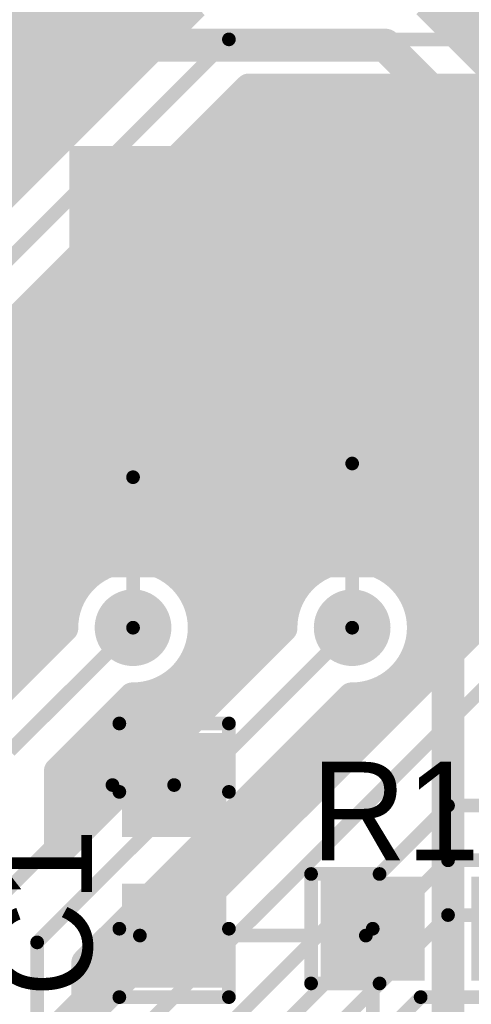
# Model space of a CAD drawing. Extents: x 11.97 to 13.92, y 4.15 to 5.65.
# Tile 46 of 52: x 13.09 to 13.26, y 5 to 5.36. Entities that reach past the tile are written whole.
import ezdxf

# ---------------------------------------------------------------- set-up
doc = ezdxf.new("R2010")
doc.units = 0
doc.layers.get('0').update_dxf_attribs({"linetype": 'CONTINUOUS'})
for name, color, linetype in [('BOTTOMLAYER', 5, 'CONTINUOUS'), ('BOTTOMSOLDER', 6, 'CONTINUOUS'), ('TOPLAYER', 1, 'CONTINUOUS'), ('TOPOVERLAY', 2, 'CONTINUOUS'), ('TOPPASTE', 8, 'CONTINUOUS'), ('TOPSOLDER', 216, 'CONTINUOUS')]:
    doc.layers.add(name, color=color, linetype=linetype)

# ---------------------------------------------------------------- blocks, each defined once
blk = doc.blocks.new('0603C_6')
at = {"layer": 'TOPLAYER'}
for points in [[(-0.0125, 0.015), (-0.0425, 0.015), (-0.0125, -0.015), (-0.0425, -0.015)], [(0.0425, 0.015), (0.0125, 0.015), (0.0425, -0.015), (0.0125, -0.015)]]:
    blk.add_solid(points, dxfattribs=at)
at = {"layer": 'TOPOVERLAY', "const_width": 0.005}
for points in [[(-0.05, 0.02), (-0.05, -0.02)], [(-0.05, 0.02), (-0.025, 0.02)], [(0.025, 0.02), (0.05, 0.02)], [(0.05, 0.02), (0.05, -0.02)], [(-0.05, -0.02), (-0.025, -0.02)], [(0.025, -0.02), (0.05, -0.02)]]:
    blk.add_lwpolyline(points, dxfattribs=at)
at = {"layer": 'TOPOVERLAY', "const_width": 0.0025}
for points in [[(-0.05125, 0.02, 1), (-0.04875, 0.02, 1)], [(-0.05125, 0.02, 1), (-0.04875, 0.02, 1)], [(-0.02625, 0.02, 1), (-0.02375, 0.02, 1)], [(0.02375, 0.02, 1), (0.02625, 0.02, 1)], [(0.04875, 0.02, 1), (0.05125, 0.02, 1)], [(0.04875, 0.02, 1), (0.05125, 0.02, 1)], [(-0.05125, -0.02, 1), (-0.04875, -0.02, 1)], [(-0.05125, -0.02, 1), (-0.04875, -0.02, 1)], [(-0.02625, -0.02, 1), (-0.02375, -0.02, 1)], [(0.02375, -0.02, 1), (0.02625, -0.02, 1)], [(0.04875, -0.02, 1), (0.05125, -0.02, 1)], [(0.04875, -0.02, 1), (0.05125, -0.02, 1)]]:
    blk.add_lwpolyline(points, format="xyb", close=True, dxfattribs=at)
at = {"layer": 'TOPPASTE'}
for points in [[(-0.0125, 0.015), (-0.0425, 0.015), (-0.0125, -0.015), (-0.0425, -0.015)], [(0.0425, 0.015), (0.0125, 0.015), (0.0425, -0.015), (0.0125, -0.015)]]:
    blk.add_solid(points, dxfattribs=at)
at = {"layer": 'TOPSOLDER'}
for points in [[(-0.0085, 0.019), (-0.0465, 0.019), (-0.0085, -0.019), (-0.0465, -0.019)], [(0.0465, 0.019), (0.0085, 0.019), (0.0465, -0.019), (0.0085, -0.019)]]:
    blk.add_solid(points, dxfattribs=at)
blk = doc.blocks.new('0603R_25')
at = {"layer": 'TOPLAYER'}
for points in [[(-0.0125, 0.015), (-0.0425, 0.015), (-0.0125, -0.015), (-0.0425, -0.015)], [(0.0425, 0.015), (0.0125, 0.015), (0.0425, -0.015), (0.0125, -0.015)]]:
    blk.add_solid(points, dxfattribs=at)
at = {"layer": 'TOPOVERLAY', "const_width": 0.005}
for points in [[(-0.05, -0.02), (-0.05, 0.02)], [(-0.05, 0.02), (-0.025, 0.02)], [(0.025, 0.02), (0.05, 0.02)], [(0.05, -0.02), (0.05, 0.02)], [(-0.05, -0.02), (-0.025, -0.02)], [(0.025, -0.02), (0.05, -0.02)]]:
    blk.add_lwpolyline(points, dxfattribs=at)
at = {"layer": 'TOPOVERLAY', "const_width": 0.0025}
for points in [[(-0.05125, 0.02, 1), (-0.04875, 0.02, 1)], [(-0.05125, 0.02, 1), (-0.04875, 0.02, 1)], [(-0.02625, 0.02, 1), (-0.02375, 0.02, 1)], [(0.02375, 0.02, 1), (0.02625, 0.02, 1)], [(0.04875, 0.02, 1), (0.05125, 0.02, 1)], [(0.04875, 0.02, 1), (0.05125, 0.02, 1)], [(-0.05125, -0.02, 1), (-0.04875, -0.02, 1)], [(-0.05125, -0.02, 1), (-0.04875, -0.02, 1)], [(-0.02625, -0.02, 1), (-0.02375, -0.02, 1)], [(0.02375, -0.02, 1), (0.02625, -0.02, 1)], [(0.04875, -0.02, 1), (0.05125, -0.02, 1)], [(0.04875, -0.02, 1), (0.05125, -0.02, 1)]]:
    blk.add_lwpolyline(points, format="xyb", close=True, dxfattribs=at)
at = {"layer": 'TOPPASTE'}
for points in [[(-0.0125, 0.015), (-0.0425, 0.015), (-0.0125, -0.015), (-0.0425, -0.015)], [(0.0425, 0.015), (0.0125, 0.015), (0.0425, -0.015), (0.0125, -0.015)]]:
    blk.add_solid(points, dxfattribs=at)
at = {"layer": 'TOPSOLDER'}
for points in [[(-0.0085, 0.019), (-0.0465, 0.019), (-0.0085, -0.019), (-0.0465, -0.019)], [(0.0465, 0.019), (0.0085, 0.019), (0.0465, -0.019), (0.0085, -0.019)]]:
    blk.add_solid(points, dxfattribs=at)
blk = doc.blocks.new('PH2_0_6P_48')
at = {"layer": 'TOPLAYER'}
for points in [[(-0.059309, -0.192613), (-0.019939, -0.192613), (-0.059309, -0.043007), (-0.019939, -0.043007)], [(0.019431, -0.192613), (0.058801, -0.192613), (0.019431, -0.043007), (0.058801, -0.043007)]]:
    blk.add_solid(points, dxfattribs=at)
at = {"layer": 'TOPPASTE'}
for points in [[(-0.059309, -0.192613), (-0.019939, -0.192613), (-0.059309, -0.043007), (-0.019939, -0.043007)], [(0.019431, -0.192613), (0.058801, -0.192613), (0.019431, -0.043007), (0.058801, -0.043007)]]:
    blk.add_solid(points, dxfattribs=at)
at = {"layer": 'TOPSOLDER'}
for points in [[(-0.063309, -0.196613), (-0.015939, -0.196613), (-0.063309, -0.039007), (-0.015939, -0.039007)], [(0.015431, -0.196613), (0.062801, -0.196613), (0.015431, -0.039007), (0.062801, -0.039007)]]:
    blk.add_solid(points, dxfattribs=at)

msp = doc.modelspace()

# ---------------------------------------------------------------- linework, layer by layer
at = {"layer": 'BOTTOMLAYER'}
for points, const_width in [([(13.096, 5.300749), (13.096, 5.483)], 0.01), ([(13.104, 5.308749), (13.104, 5.483)], 0.01), ([(13.112, 5.316749), (13.112, 5.483)], 0.01), ([(13.12, 5.324749), (13.12, 5.483)], 0.01), ([(13.128, 5.332749), (13.128, 5.483)], 0.01), ([(13.136, 5.340749), (13.136, 5.483)], 0.01), ([(13.144, 5.348749), (13.144, 5.483)], 0.01), ([(13.152, 5.356749), (13.152, 5.483)], 0.01), ([(12.987626, 5.192374), (13.157626, 5.362374)], 0.01), ([(12.99977, 5.36), (13.155251, 5.36)], 0.01), ([(13.002557, 5.352), (13.147251, 5.352)], 0.01), ([(13, 5.18), (13.17, 5.35)], 0.005), ([(13.17, 5.35), (13.6, 5.35)], 0.005), ([(13.00259, 5.344), (13.139251, 5.344)], 0.01), ([(12.999884, 5.336), (13.131251, 5.336)], 0.01), ([(13.0175, 5.172751), (13.177249, 5.3325)], 0.01), ([(13.176, 5.120749), (13.176, 5.331251)], 0.01), ([(13.177249, 5.3325), (13.518875, 5.3325)], 0.01), ([(13.184, 5.128749), (13.184, 5.3325)], 0.01), ([(13.192, 5.144798), (13.192, 5.3325)], 0.01), ([(13.2, 5.155), (13.2, 5.3325)], 0.01), ([(13.208, 5.159), (13.208, 5.3325)], 0.01), ([(13.216, 5.15998), (13.216, 5.3325)], 0.01), ([(13.224, 5.158324), (13.224, 5.3325)], 0.01), ([(13.232, 5.15333), (13.232, 5.3325)], 0.01), ([(13.24, 5.135), (13.24, 5.3325)], 0.01), ([(13.248, 5.122749), (13.248, 5.3325)], 0.01), ([(13.256, 5.130749), (13.256, 5.3325)], 0.01), ([(12.993034, 5.328), (13.123251, 5.328)], 0.01), ([(13.172749, 5.328), (13.514772, 5.328)], 0.01), ([(13.168, 5.112749), (13.168, 5.323251)], 0.01), ([(12.125, 5.32), (13.115251, 5.32)], 0.01), ([(13.164749, 5.32), (13.509689, 5.32)], 0.01), ([(13.16, 5.135), (13.16, 5.315251)], 0.01), ([(11.992, 5.312), (13.107251, 5.312)], 0.01), ([(13.156749, 5.312), (13.50663, 5.312)], 0.01), ([(13.152, 5.15333), (13.152, 5.307251)], 0.01), ([(11.992, 5.304), (13.099251, 5.304)], 0.01), ([(13.148749, 5.304), (13.505178, 5.304)], 0.01), ([(13.144, 5.158324), (13.144, 5.299251)], 0.01), ([(11.992, 5.296), (13.091251, 5.296)], 0.01), ([(13.140749, 5.296), (13.505178, 5.296)], 0.01), ([(13.132749, 5.288), (13.50663, 5.288)], 0.01), ([(13.136, 5.15998), (13.136, 5.291251)], 0.01), ([(13.128, 5.159), (13.128, 5.283251)], 0.01), ([(13.124749, 5.28), (13.505251, 5.28)], 0.01), ([(13.12, 5.155), (13.12, 5.275251)], 0.01), ([(13.116749, 5.272), (13.497251, 5.272)], 0.01), ([(13.112, 5.144798), (13.112, 5.267251)], 0.01), ([(13.108749, 5.264), (13.489251, 5.264)], 0.01), ([(13.104, 5.128749), (13.104, 5.259251)], 0.01), ([(13.100749, 5.256), (13.481251, 5.256)], 0.01), ([(13.096, 5.120749), (13.096, 5.251251)], 0.01), ([(13.092749, 5.248), (13.473251, 5.248)], 0.01), ([(13.084749, 5.24), (13.465251, 5.24)], 0.01), ([(13.076749, 5.232), (13.457251, 5.232)], 0.01), ([(13.068749, 5.224), (13.449251, 5.224)], 0.01), ([(13.060749, 5.216), (13.441251, 5.216)], 0.01), ([(13.052749, 5.208), (13.433251, 5.208)], 0.01), ([(13.044749, 5.2), (13.425251, 5.2)], 0.01), ([(13.036749, 5.192), (13.417251, 5.192)], 0.01), ([(13.028749, 5.184), (13.409251, 5.184)], 0.01), ([(13.020749, 5.176), (13.401251, 5.176)], 0.01), ([(13.0175, 5.168), (13.393251, 5.168)], 0.01), ([(13.056636, 5.16), (13.135, 5.16)], 0.01), ([(13.135, 5.16), (13.215, 5.16)], 0.01), ([(13.215, 5.16), (13.292856, 5.16)], 0.01), ([(13.074966, 5.152), (13.11667, 5.152)], 0.01), ([(13.15333, 5.152), (13.19667, 5.152)], 0.01), ([(13.23333, 5.152), (13.274526, 5.152)], 0.01), ([(13.07996, 5.144), (13.111676, 5.144)], 0.01), ([(13.1175, 4.992249), (13.269718, 5.144466)], 0.01), ([(13.158324, 5.144), (13.191676, 5.144)], 0.01), ([(13.238324, 5.144), (13.269251, 5.144)], 0.01), ([(13.077626, 5.102374), (13.110001, 5.13475)], 0.01), ([(13.081616, 5.136), (13.11002, 5.136)], 0.01), ([(13.1075, 5.052249), (13.190001, 5.13475)], 0.01), ([(13.15998, 5.136), (13.19002, 5.136)], 0.01), ([(13.16, 5.104749), (13.16, 5.135)], 0.01), ([(13.23998, 5.136), (13.261251, 5.136)], 0.01), ([(13.24, 5.114749), (13.24, 5.135)], 0.01), ([(13.09, 5.09), (13.135, 5.135)], 0.005), ([(13.1, 5.02), (13.215, 5.135)], 0.005), ([(13.110527, 4.960527), (13.285, 5.135)], 0.005), ([(13.080636, 5.128), (13.103251, 5.128)], 0.01), ([(13.159, 5.128), (13.183251, 5.128)], 0.01), ([(13.239, 5.128), (13.253251, 5.128)], 0.01), ([(13.076636, 5.12), (13.095251, 5.12)], 0.01), ([(13.155, 5.12), (13.175251, 5.12)], 0.01), ([(13.235, 5.12), (13.245251, 5.12)], 0.01), ([(13.152, 5.096749), (13.152, 5.11667)], 0.01), ([(13.232, 5.106749), (13.232, 5.11667)], 0.01), ([(13.144, 5.088749), (13.144, 5.111676)], 0.01), ([(13.144798, 5.112), (13.167251, 5.112)], 0.01), ([(13.224, 5.098749), (13.224, 5.111676)], 0.01), ([(13.224798, 5.112), (13.237251, 5.112)], 0.01), ([(13.1075, 5.082751), (13.13475, 5.110001)], 0.01), ([(13.1175, 5.012751), (13.21475, 5.110001)], 0.01), ([(13.136, 5.080749), (13.136, 5.11002)], 0.01), ([(13.216, 5.090749), (13.216, 5.11002)], 0.01), ([(13.128, 5.072749), (13.128, 5.103251)], 0.01), ([(13.128749, 5.104), (13.159251, 5.104)], 0.01), ([(13.208, 5.082749), (13.208, 5.103251)], 0.01), ([(13.208749, 5.104), (13.229251, 5.104)], 0.01), ([(13.12, 5.064749), (13.12, 5.095251)], 0.01), ([(13.120749, 5.096), (13.151251, 5.096)], 0.01), ([(13.2, 5.074749), (13.2, 5.095251)], 0.01), ([(13.200749, 5.096), (13.221251, 5.096)], 0.01), ([(13.112, 5.056749), (13.112, 5.087251)], 0.01), ([(13.112749, 5.088), (13.143251, 5.088)], 0.01), ([(13.192, 5.066749), (13.192, 5.087251)], 0.01), ([(13.192749, 5.088), (13.213251, 5.088)], 0.01), ([(13.1075, 5.052249), (13.1075, 5.082751)], 0.01), ([(13.1075, 5.08), (13.135251, 5.08)], 0.01), ([(13.184, 5.058749), (13.184, 5.079251)], 0.01), ([(13.184749, 5.08), (13.205251, 5.08)], 0.01), ([(13.1075, 5.072), (13.127251, 5.072)], 0.01), ([(13.176749, 5.072), (13.197251, 5.072)], 0.01), ([(13.176, 5.050749), (13.176, 5.071251)], 0.01), ([(13.135, 4.955), (13.25, 5.07)], 0.005), ([(13.25, 5.07), (13.28, 5.07)], 0.005), ([(13.1075, 5.064), (13.119251, 5.064)], 0.01), ([(13.168, 5.042749), (13.168, 5.063251)], 0.01), ([(13.168749, 5.064), (13.189251, 5.064)], 0.01), ([(13.1075, 5.056), (13.111251, 5.056)], 0.01), ([(13.16, 5.034749), (13.16, 5.055251)], 0.01), ([(13.160749, 5.056), (13.181251, 5.056)], 0.01), ([(13.152, 5.026749), (13.152, 5.047251)], 0.01), ([(13.152749, 5.048), (13.173251, 5.048)], 0.01), ([(13.156519, 4.956519), (13.25, 5.05)], 0.005), ([(13.25, 5.05), (13.5, 5.05)], 0.005), ([(13.144749, 5.04), (13.165251, 5.04)], 0.01), ([(13.144, 5.018749), (13.144, 5.039251)], 0.01), ([(13.136, 5.010749), (13.136, 5.031251)], 0.01), ([(13.136749, 5.032), (13.157251, 5.032)], 0.01), ([(13.168351, 4.948351), (13.25, 5.03)], 0.005), ([(13.25, 5.03), (13.505, 5.03)], 0.005), ([(13.128, 5.002749), (13.128, 5.023251)], 0.01), ([(13.128749, 5.024), (13.149251, 5.024)], 0.01), ([(13.1, 4.92), (13.1, 5.02)], 0.005), ([(13.12, 4.994749), (13.12, 5.015251)], 0.01), ([(13.120749, 5.016), (13.141251, 5.016)], 0.01), ([(13.1175, 4.992249), (13.1175, 5.012751)], 0.01), ([(13.1175, 5.008), (13.133251, 5.008)], 0.01), ([(13.1175, 5), (13.125251, 5)], 0.01), ([(13.18, 4.94), (13.24, 5)], 0.005), ([(13.24, 5), (13.55, 5)], 0.005)]:
    msp.add_lwpolyline(points, dxfattribs=dict(at, const_width=const_width))
for points, const_width in [([(13.152751, 5.36, 1), (13.157751, 5.36, 1)], 0.005), ([(13.1495, 5.356749, 1), (13.1545, 5.356749, 1)], 0.005), ([(13.144751, 5.352, 1), (13.149751, 5.352, 1)], 0.005), ([(13.1415, 5.348749, 1), (13.1465, 5.348749, 1)], 0.005), ([(13.16875, 5.35, 1), (13.17125, 5.35, 1)], 0.0025), ([(13.16875, 5.35, 1), (13.17125, 5.35, 1)], 0.0025), ([(13.136751, 5.344, 1), (13.141751, 5.344, 1)], 0.005), ([(13.1335, 5.340749, 1), (13.1385, 5.340749, 1)], 0.005), ([(13.128751, 5.336, 1), (13.133751, 5.336, 1)], 0.005), ([(13.1255, 5.332749, 1), (13.1305, 5.332749, 1)], 0.005), ([(13.1735, 5.331251, 1), (13.1785, 5.331251, 1)], 0.005), ([(13.174749, 5.3325, 1), (13.179749, 5.3325, 1)], 0.005), ([(13.174749, 5.3325, 1), (13.179749, 5.3325, 1)], 0.005), ([(13.1815, 5.3325, 1), (13.1865, 5.3325, 1)], 0.005), ([(13.1895, 5.3325, 1), (13.1945, 5.3325, 1)], 0.005), ([(13.1975, 5.3325, 1), (13.2025, 5.3325, 1)], 0.005), ([(13.2055, 5.3325, 1), (13.2105, 5.3325, 1)], 0.005), ([(13.2135, 5.3325, 1), (13.2185, 5.3325, 1)], 0.005), ([(13.2215, 5.3325, 1), (13.2265, 5.3325, 1)], 0.005), ([(13.2295, 5.3325, 1), (13.2345, 5.3325, 1)], 0.005), ([(13.2375, 5.3325, 1), (13.2425, 5.3325, 1)], 0.005), ([(13.2455, 5.3325, 1), (13.2505, 5.3325, 1)], 0.005), ([(13.2535, 5.3325, 1), (13.2585, 5.3325, 1)], 0.005), ([(13.120751, 5.328, 1), (13.125751, 5.328, 1)], 0.005), ([(13.170249, 5.328, 1), (13.175249, 5.328, 1)], 0.005), ([(13.1175, 5.324749, 1), (13.1225, 5.324749, 1)], 0.005), ([(13.1655, 5.323251, 1), (13.1705, 5.323251, 1)], 0.005), ([(13.1095, 5.316749, 1), (13.1145, 5.316749, 1)], 0.005), ([(13.112751, 5.32, 1), (13.117751, 5.32, 1)], 0.005), ([(13.162249, 5.32, 1), (13.167249, 5.32, 1)], 0.005), ([(13.1575, 5.315251, 1), (13.1625, 5.315251, 1)], 0.005), ([(13.104751, 5.312, 1), (13.109751, 5.312, 1)], 0.005), ([(13.154249, 5.312, 1), (13.159249, 5.312, 1)], 0.005), ([(13.1015, 5.308749, 1), (13.1065, 5.308749, 1)], 0.005), ([(13.1495, 5.307251, 1), (13.1545, 5.307251, 1)], 0.005), ([(13.096751, 5.304, 1), (13.101751, 5.304, 1)], 0.005), ([(13.146249, 5.304, 1), (13.151249, 5.304, 1)], 0.005), ([(13.0935, 5.300749, 1), (13.0985, 5.300749, 1)], 0.005), ([(13.1415, 5.299251, 1), (13.1465, 5.299251, 1)], 0.005), ([(13.088751, 5.296, 1), (13.093751, 5.296, 1)], 0.005), ([(13.138249, 5.296, 1), (13.143249, 5.296, 1)], 0.005), ([(13.130249, 5.288, 1), (13.135249, 5.288, 1)], 0.005), ([(13.1335, 5.291251, 1), (13.1385, 5.291251, 1)], 0.005), ([(13.1255, 5.283251, 1), (13.1305, 5.283251, 1)], 0.005), ([(13.122249, 5.28, 1), (13.127249, 5.28, 1)], 0.005), ([(13.1175, 5.275251, 1), (13.1225, 5.275251, 1)], 0.005), ([(13.114249, 5.272, 1), (13.119249, 5.272, 1)], 0.005), ([(13.1095, 5.267251, 1), (13.1145, 5.267251, 1)], 0.005), ([(13.106249, 5.264, 1), (13.111249, 5.264, 1)], 0.005), ([(13.1015, 5.259251, 1), (13.1065, 5.259251, 1)], 0.005), ([(13.098249, 5.256, 1), (13.103249, 5.256, 1)], 0.005), ([(13.0935, 5.251251, 1), (13.0985, 5.251251, 1)], 0.005), ([(13.090249, 5.248, 1), (13.095249, 5.248, 1)], 0.005), ([(13.1255, 5.159, 1), (13.1305, 5.159, 1)], 0.005), ([(13.1325, 5.16, 1), (13.1375, 5.16, 1)], 0.005), ([(13.1325, 5.16, 1), (13.1375, 5.16, 1)], 0.005), ([(13.1335, 5.15998, 1), (13.1385, 5.15998, 1)], 0.005), ([(13.1415, 5.158324, 1), (13.1465, 5.158324, 1)], 0.005), ([(13.2055, 5.159, 1), (13.2105, 5.159, 1)], 0.005), ([(13.2125, 5.16, 1), (13.2175, 5.16, 1)], 0.005), ([(13.2125, 5.16, 1), (13.2175, 5.16, 1)], 0.005), ([(13.2135, 5.15998, 1), (13.2185, 5.15998, 1)], 0.005), ([(13.2215, 5.158324, 1), (13.2265, 5.158324, 1)], 0.005), ([(13.1175, 5.155, 1), (13.1225, 5.155, 1)], 0.005), ([(13.1975, 5.155, 1), (13.2025, 5.155, 1)], 0.005), ([(13.11417, 5.152, 1), (13.11917, 5.152, 1)], 0.005), ([(13.1495, 5.15333, 1), (13.1545, 5.15333, 1)], 0.005), ([(13.15083, 5.152, 1), (13.15583, 5.152, 1)], 0.005), ([(13.19417, 5.152, 1), (13.19917, 5.152, 1)], 0.005), ([(13.2295, 5.15333, 1), (13.2345, 5.15333, 1)], 0.005), ([(13.23083, 5.152, 1), (13.23583, 5.152, 1)], 0.005), ([(13.109176, 5.144, 1), (13.114176, 5.144, 1)], 0.005), ([(13.1095, 5.144798, 1), (13.1145, 5.144798, 1)], 0.005), ([(13.155824, 5.144, 1), (13.160824, 5.144, 1)], 0.005), ([(13.189176, 5.144, 1), (13.194176, 5.144, 1)], 0.005), ([(13.1895, 5.144798, 1), (13.1945, 5.144798, 1)], 0.005), ([(13.235824, 5.144, 1), (13.240824, 5.144, 1)], 0.005), ([(13.107501, 5.13475, 1), (13.112501, 5.13475, 1)], 0.005), ([(13.107501, 5.13475, 1), (13.112501, 5.13475, 1)], 0.005), ([(13.10752, 5.136, 1), (13.11252, 5.136, 1)], 0.005), ([(13.15748, 5.136, 1), (13.16248, 5.136, 1)], 0.005), ([(13.1575, 5.135, 1), (13.1625, 5.135, 1)], 0.005), ([(13.1575, 5.135, 1), (13.1625, 5.135, 1)], 0.005), ([(13.1575, 5.135, 1), (13.1625, 5.135, 1)], 0.005), ([(13.1575, 5.135, 1), (13.1625, 5.135, 1)], 0.005), ([(13.187501, 5.13475, 1), (13.192501, 5.13475, 1)], 0.005), ([(13.187501, 5.13475, 1), (13.192501, 5.13475, 1)], 0.005), ([(13.18752, 5.136, 1), (13.19252, 5.136, 1)], 0.005), ([(13.23748, 5.136, 1), (13.24248, 5.136, 1)], 0.005), ([(13.2375, 5.135, 1), (13.2425, 5.135, 1)], 0.005), ([(13.2375, 5.135, 1), (13.2425, 5.135, 1)], 0.005), ([(13.2375, 5.135, 1), (13.2425, 5.135, 1)], 0.005), ([(13.2375, 5.135, 1), (13.2425, 5.135, 1)], 0.005), ([(13.258751, 5.136, 1), (13.263751, 5.136, 1)], 0.005), ([(13.13375, 5.135, 1), (13.13625, 5.135, 1)], 0.0025), ([(13.21375, 5.135, 1), (13.21625, 5.135, 1)], 0.0025), ([(13.2535, 5.130749, 1), (13.2585, 5.130749, 1)], 0.005), ([(13.100751, 5.128, 1), (13.105751, 5.128, 1)], 0.005), ([(13.1015, 5.128749, 1), (13.1065, 5.128749, 1)], 0.005), ([(13.1565, 5.128, 1), (13.1615, 5.128, 1)], 0.005), ([(13.180751, 5.128, 1), (13.185751, 5.128, 1)], 0.005), ([(13.1815, 5.128749, 1), (13.1865, 5.128749, 1)], 0.005), ([(13.2365, 5.128, 1), (13.2415, 5.128, 1)], 0.005), ([(13.250751, 5.128, 1), (13.255751, 5.128, 1)], 0.005), ([(13.2455, 5.122749, 1), (13.2505, 5.122749, 1)], 0.005), ([(13.092751, 5.12, 1), (13.097751, 5.12, 1)], 0.005), ([(13.0935, 5.120749, 1), (13.0985, 5.120749, 1)], 0.005), ([(13.1525, 5.12, 1), (13.1575, 5.12, 1)], 0.005), ([(13.172751, 5.12, 1), (13.177751, 5.12, 1)], 0.005), ([(13.1735, 5.120749, 1), (13.1785, 5.120749, 1)], 0.005), ([(13.2325, 5.12, 1), (13.2375, 5.12, 1)], 0.005), ([(13.242751, 5.12, 1), (13.247751, 5.12, 1)], 0.005), ([(13.1495, 5.11667, 1), (13.1545, 5.11667, 1)], 0.005), ([(13.2295, 5.11667, 1), (13.2345, 5.11667, 1)], 0.005), ([(13.1415, 5.111676, 1), (13.1465, 5.111676, 1)], 0.005), ([(13.142298, 5.112, 1), (13.147298, 5.112, 1)], 0.005), ([(13.164751, 5.112, 1), (13.169751, 5.112, 1)], 0.005), ([(13.1655, 5.112749, 1), (13.1705, 5.112749, 1)], 0.005), ([(13.2215, 5.111676, 1), (13.2265, 5.111676, 1)], 0.005), ([(13.222298, 5.112, 1), (13.227298, 5.112, 1)], 0.005), ([(13.234751, 5.112, 1), (13.239751, 5.112, 1)], 0.005), ([(13.2375, 5.114749, 1), (13.2425, 5.114749, 1)], 0.005), ([(13.13225, 5.110001, 1), (13.13725, 5.110001, 1)], 0.005), ([(13.13225, 5.110001, 1), (13.13725, 5.110001, 1)], 0.005), ([(13.1335, 5.11002, 1), (13.1385, 5.11002, 1)], 0.005), ([(13.21225, 5.110001, 1), (13.21725, 5.110001, 1)], 0.005), ([(13.21225, 5.110001, 1), (13.21725, 5.110001, 1)], 0.005), ([(13.2135, 5.11002, 1), (13.2185, 5.11002, 1)], 0.005), ([(13.1575, 5.104749, 1), (13.1625, 5.104749, 1)], 0.005), ([(13.2295, 5.106749, 1), (13.2345, 5.106749, 1)], 0.005), ([(13.1255, 5.103251, 1), (13.1305, 5.103251, 1)], 0.005), ([(13.126249, 5.104, 1), (13.131249, 5.104, 1)], 0.005), ([(13.156751, 5.104, 1), (13.161751, 5.104, 1)], 0.005), ([(13.2055, 5.103251, 1), (13.2105, 5.103251, 1)], 0.005), ([(13.206249, 5.104, 1), (13.211249, 5.104, 1)], 0.005), ([(13.226751, 5.104, 1), (13.231751, 5.104, 1)], 0.005), ([(13.2215, 5.098749, 1), (13.2265, 5.098749, 1)], 0.005), ([(13.1175, 5.095251, 1), (13.1225, 5.095251, 1)], 0.005), ([(13.118249, 5.096, 1), (13.123249, 5.096, 1)], 0.005), ([(13.148751, 5.096, 1), (13.153751, 5.096, 1)], 0.005), ([(13.1495, 5.096749, 1), (13.1545, 5.096749, 1)], 0.005), ([(13.1975, 5.095251, 1), (13.2025, 5.095251, 1)], 0.005), ([(13.198249, 5.096, 1), (13.203249, 5.096, 1)], 0.005), ([(13.218751, 5.096, 1), (13.223751, 5.096, 1)], 0.005), ([(13.2135, 5.090749, 1), (13.2185, 5.090749, 1)], 0.005), ([(13.1095, 5.087251, 1), (13.1145, 5.087251, 1)], 0.005), ([(13.110249, 5.088, 1), (13.115249, 5.088, 1)], 0.005), ([(13.140751, 5.088, 1), (13.145751, 5.088, 1)], 0.005), ([(13.1415, 5.088749, 1), (13.1465, 5.088749, 1)], 0.005), ([(13.1895, 5.087251, 1), (13.1945, 5.087251, 1)], 0.005), ([(13.190249, 5.088, 1), (13.195249, 5.088, 1)], 0.005), ([(13.210751, 5.088, 1), (13.215751, 5.088, 1)], 0.005), ([(13.105, 5.082751, 1), (13.11, 5.082751, 1)], 0.005), ([(13.105, 5.082751, 1), (13.11, 5.082751, 1)], 0.005), ([(13.105, 5.08, 1), (13.11, 5.08, 1)], 0.005), ([(13.132751, 5.08, 1), (13.137751, 5.08, 1)], 0.005), ([(13.1335, 5.080749, 1), (13.1385, 5.080749, 1)], 0.005), ([(13.1815, 5.079251, 1), (13.1865, 5.079251, 1)], 0.005), ([(13.182249, 5.08, 1), (13.187249, 5.08, 1)], 0.005), ([(13.202751, 5.08, 1), (13.207751, 5.08, 1)], 0.005), ([(13.2055, 5.082749, 1), (13.2105, 5.082749, 1)], 0.005), ([(13.105, 5.072, 1), (13.11, 5.072, 1)], 0.005), ([(13.124751, 5.072, 1), (13.129751, 5.072, 1)], 0.005), ([(13.1255, 5.072749, 1), (13.1305, 5.072749, 1)], 0.005), ([(13.174249, 5.072, 1), (13.179249, 5.072, 1)], 0.005), ([(13.194751, 5.072, 1), (13.199751, 5.072, 1)], 0.005), ([(13.1975, 5.074749, 1), (13.2025, 5.074749, 1)], 0.005), ([(13.1735, 5.071251, 1), (13.1785, 5.071251, 1)], 0.005), ([(13.1895, 5.066749, 1), (13.1945, 5.066749, 1)], 0.005), ([(13.24875, 5.07, 1), (13.25125, 5.07, 1)], 0.0025), ([(13.24875, 5.07, 1), (13.25125, 5.07, 1)], 0.0025), ([(13.105, 5.064, 1), (13.11, 5.064, 1)], 0.005), ([(13.116751, 5.064, 1), (13.121751, 5.064, 1)], 0.005), ([(13.1175, 5.064749, 1), (13.1225, 5.064749, 1)], 0.005), ([(13.1655, 5.063251, 1), (13.1705, 5.063251, 1)], 0.005), ([(13.166249, 5.064, 1), (13.171249, 5.064, 1)], 0.005), ([(13.186751, 5.064, 1), (13.191751, 5.064, 1)], 0.005), ([(13.1815, 5.058749, 1), (13.1865, 5.058749, 1)], 0.005), ([(13.105, 5.056, 1), (13.11, 5.056, 1)], 0.005), ([(13.108751, 5.056, 1), (13.113751, 5.056, 1)], 0.005), ([(13.1095, 5.056749, 1), (13.1145, 5.056749, 1)], 0.005), ([(13.1575, 5.055251, 1), (13.1625, 5.055251, 1)], 0.005), ([(13.158249, 5.056, 1), (13.163249, 5.056, 1)], 0.005), ([(13.178751, 5.056, 1), (13.183751, 5.056, 1)], 0.005), ([(13.105, 5.052249, 1), (13.11, 5.052249, 1)], 0.005), ([(13.105, 5.052249, 1), (13.11, 5.052249, 1)], 0.005), ([(13.1735, 5.050749, 1), (13.1785, 5.050749, 1)], 0.005), ([(13.1495, 5.047251, 1), (13.1545, 5.047251, 1)], 0.005), ([(13.150249, 5.048, 1), (13.155249, 5.048, 1)], 0.005), ([(13.170751, 5.048, 1), (13.175751, 5.048, 1)], 0.005), ([(13.24875, 5.05, 1), (13.25125, 5.05, 1)], 0.0025), ([(13.24875, 5.05, 1), (13.25125, 5.05, 1)], 0.0025), ([(13.142249, 5.04, 1), (13.147249, 5.04, 1)], 0.005), ([(13.162751, 5.04, 1), (13.167751, 5.04, 1)], 0.005), ([(13.1655, 5.042749, 1), (13.1705, 5.042749, 1)], 0.005), ([(13.1415, 5.039251, 1), (13.1465, 5.039251, 1)], 0.005), ([(13.1575, 5.034749, 1), (13.1625, 5.034749, 1)], 0.005), ([(13.1335, 5.031251, 1), (13.1385, 5.031251, 1)], 0.005), ([(13.134249, 5.032, 1), (13.139249, 5.032, 1)], 0.005), ([(13.154751, 5.032, 1), (13.159751, 5.032, 1)], 0.005), ([(13.1495, 5.026749, 1), (13.1545, 5.026749, 1)], 0.005), ([(13.24875, 5.03, 1), (13.25125, 5.03, 1)], 0.0025), ([(13.24875, 5.03, 1), (13.25125, 5.03, 1)], 0.0025), ([(13.1255, 5.023251, 1), (13.1305, 5.023251, 1)], 0.005), ([(13.126249, 5.024, 1), (13.131249, 5.024, 1)], 0.005), ([(13.146751, 5.024, 1), (13.151751, 5.024, 1)], 0.005), ([(13.1415, 5.018749, 1), (13.1465, 5.018749, 1)], 0.005), ([(13.09875, 5.02, 1), (13.10125, 5.02, 1)], 0.0025), ([(13.09875, 5.02, 1), (13.10125, 5.02, 1)], 0.0025), ([(13.1175, 5.015251, 1), (13.1225, 5.015251, 1)], 0.005), ([(13.118249, 5.016, 1), (13.123249, 5.016, 1)], 0.005), ([(13.138751, 5.016, 1), (13.143751, 5.016, 1)], 0.005), ([(13.115, 5.012751, 1), (13.12, 5.012751, 1)], 0.005), ([(13.115, 5.012751, 1), (13.12, 5.012751, 1)], 0.005), ([(13.115, 5.008, 1), (13.12, 5.008, 1)], 0.005), ([(13.130751, 5.008, 1), (13.135751, 5.008, 1)], 0.005), ([(13.1335, 5.010749, 1), (13.1385, 5.010749, 1)], 0.005), ([(13.115, 5, 1), (13.12, 5, 1)], 0.005), ([(13.122751, 5, 1), (13.127751, 5, 1)], 0.005), ([(13.1255, 5.002749, 1), (13.1305, 5.002749, 1)], 0.005), ([(13.23875, 5, 1), (13.24125, 5, 1)], 0.0025), ([(13.23875, 5, 1), (13.24125, 5, 1)], 0.0025), ([(13.1175, 4.994749, 1), (13.1225, 4.994749, 1)], 0.005)]:
    msp.add_lwpolyline(points, format="xyb", close=True, dxfattribs=dict(at, const_width=const_width))
at = {"layer": 'BOTTOMLAYER', "const_width": 0.01}
for points in [[(13.110001, 5.13475, -1.005012), (13.16, 5.135)], [(13.190001, 5.13475, -1.005012), (13.24, 5.135)], [(13.16, 5.135, -0.417145), (13.13475, 5.110001)], [(13.24, 5.135, -0.417145), (13.21475, 5.110001)]]:
    msp.add_lwpolyline(points, format="xyb", dxfattribs=at)
at = {"layer": 'BOTTOMSOLDER', "const_width": 0.014}
for points in [[(13.128, 5.135, 1), (13.142, 5.135, 1)], [(13.208, 5.135, 1), (13.222, 5.135, 1)]]:
    msp.add_lwpolyline(points, format="xyb", close=True, dxfattribs=at)
at = {"layer": 'TOPLAYER'}
for points, const_width in [([(13.248, 5.356698), (13.248, 5.483)], 0.01), ([(13.256, 5.348698), (13.256, 5.483)], 0.01), ([(13.241989, 5.36271), (13.264814, 5.339885)], 0.01), ([(13.244698, 5.36), (13.46268, 5.36)], 0.01), ([(13.252698, 5.352), (13.4601, 5.352)], 0.01), ([(12.977896, 5.347896), (13.227104, 5.347896)], 0.012), ([(13.227104, 5.347896), (13.25, 5.325)], 0.012), ([(13.260698, 5.344), (13.46, 5.344)], 0.01), ([(13.25, 4.8525), (13.25, 5.325)], 0.012), ([(13.215, 5.135), (13.215, 5.195)], 0.005), ([(13.135, 5.135), (13.135, 5.19)], 0.005), ([(13.0725, 5.0225), (13.1275, 5.0775)], 0.005), ([(13.1275, 5.0775), (13.15, 5.0775)], 0.005), ([(13.2225, 4.8775), (13.2225, 5.025)], 0.005), ([(13.0675, 4.9525), (13.1375, 5.0225)], 0.005), ([(13.1375, 5.0225), (13.22, 5.0225)], 0.005)]:
    msp.add_lwpolyline(points, dxfattribs=dict(at, const_width=const_width))
for points, const_width in [([(13.242198, 5.36, 1), (13.247198, 5.36, 1)], 0.005), ([(13.2455, 5.356698, 1), (13.2505, 5.356698, 1)], 0.005), ([(13.250198, 5.352, 1), (13.255198, 5.352, 1)], 0.005), ([(13.224104, 5.347896, 1), (13.230104, 5.347896, 1)], 0.006), ([(13.224104, 5.347896, 1), (13.230104, 5.347896, 1)], 0.006), ([(13.2535, 5.348698, 1), (13.2585, 5.348698, 1)], 0.005), ([(13.258198, 5.344, 1), (13.263198, 5.344, 1)], 0.005), ([(13.247, 5.325, 1), (13.253, 5.325, 1)], 0.006), ([(13.247, 5.325, 1), (13.253, 5.325, 1)], 0.006), ([(13.21375, 5.195, 1), (13.21625, 5.195, 1)], 0.0025), ([(13.13375, 5.19, 1), (13.13625, 5.19, 1)], 0.0025), ([(13.13375, 5.135, 1), (13.13625, 5.135, 1)], 0.0025), ([(13.21375, 5.135, 1), (13.21625, 5.135, 1)], 0.0025), ([(13.12625, 5.0775, 1), (13.12875, 5.0775, 1)], 0.0025), ([(13.12625, 5.0775, 1), (13.12875, 5.0775, 1)], 0.0025), ([(13.14875, 5.0775, 1), (13.15125, 5.0775, 1)], 0.0025), ([(13.22125, 5.025, 1), (13.22375, 5.025, 1)], 0.0025), ([(13.13625, 5.0225, 1), (13.13875, 5.0225, 1)], 0.0025), ([(13.13625, 5.0225, 1), (13.13875, 5.0225, 1)], 0.0025), ([(13.21875, 5.0225, 1), (13.22125, 5.0225, 1)], 0.0025)]:
    msp.add_lwpolyline(points, format="xyb", close=True, dxfattribs=dict(at, const_width=const_width))
at = {"layer": 'TOPSOLDER', "const_width": 0.014}
for points in [[(13.128, 5.135, 1), (13.142, 5.135, 1)], [(13.208, 5.135, 1), (13.222, 5.135, 1)]]:
    msp.add_lwpolyline(points, format="xyb", close=True, dxfattribs=at)

# ---------------------------------------------------------------- block references
for name, p, rotation in [('PH2_0_6P_48', (13.175, 5.35), 360), ('0603C_6', (13.15, 5.05), 90)]:
    msp.add_blockref(name, p, dxfattribs=dict(rotation=rotation))
msp.add_blockref('0603R_25', (13.25, 5.025))

# ---------------------------------------------------------------- texts
at = {"layer": 'TOPOVERLAY'}
msp.add_text('R1', height=0.036, dxfattribs=at).set_placement((13.2, 5.05))
msp.add_text('C1', height=0.036, rotation=90, dxfattribs=at).set_placement((13.12, 5))

doc.saveas('drawing.dxf')
